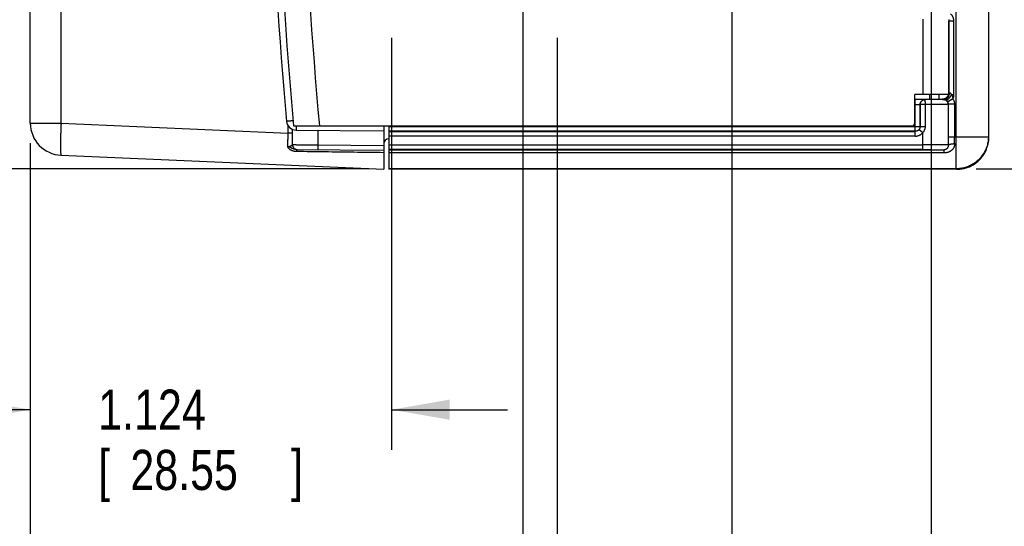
# Model space of a CAD drawing. Header units: inches. Extents: x 0 to 34, y 0 to 22.
# Tile 36 of 47: x 18.7 to 21.8, y 13.6 to 15.1. Entities that reach past the tile are written whole.
import ezdxf

# ---------------------------------------------------------------- set-up
doc = ezdxf.new("R2010")
doc.units = ezdxf.units.IN
doc.header["$LTSCALE"] = 1.87
doc.header["$MEASUREMENT"] = 0
doc.layers.get('0').update_dxf_attribs({"linetype": 'CONTINUOUS'})
doc.layers.add('DIMENSIONS', color=7, linetype='CONTINUOUS')
doc.styles.get("Standard").update_dxf_attribs({"font": 'txt', "width": 0.8})
doc.dimstyles.new('DIMSTYLE_1', dxfattribs={"dimtxt": 0.125, "dimasz": 0.18, "dimexe": 0.18, "dimexo": 0.0625, "dimgap": 0.09, "dimtad": 0, "dimtih": 1, "dimtoh": 1, "dimdec": 3, "dimzin": 4, "dimdsep": 46, "dimtxsty": 'STANDARD', "dimblk": '_FILLED', "dimblk1": '_FILLED', "dimblk2": '_FILLED', "dimcen": 0.09, "dimadec": 0, "dimazin": 0, "dimtp": 0.01, "dimtm": 0.01, "dimtfac": 1, "dimtdec": 3, "dimtofl": 0, "dimtmove": 0, "dimatfit": 3, "dimldrblk": '_FILLED', "dimfxl": 1, "dimtolj": 1, "dimtzin": 4, "dimarcsym": 0})

# ---------------------------------------------------------------- blocks, each defined once
blk = doc.blocks.new('_FILLED')
at = {"color": 0, "linetype": 'BYBLOCK'}
blk.add_solid([(0, 0), (-1, 0.174), (-1, -0.174)], dxfattribs=at)
blk = doc.blocks.new('*D5')
at = {"layer": 'DIMENSIONS', "color": 2, "linetype": 'CONTINUOUS'}
for p, q in [((19.8896, 15.0838), (19.8896, 13.8015)), ((18.7654, 14.7561), (18.7654, 13.8015)), ((18.7654, 13.9265), (18.4054, 13.9265)), ((19.8896, 13.9265), (20.2496, 13.9265))]:
    blk.add_line(p, q, dxfattribs=at)
at = {"layer": 'DIMENSIONS', "color": 2, "linetype": 'CONTINUOUS', "xscale": 0.18, "yscale": 0.18, "zscale": 0.18}
blk.add_blockref('_FILLED', (18.7654, 13.9265), dxfattribs=at)
at = {"layer": 'DIMENSIONS', "color": 2, "linetype": 'CONTINUOUS', "xscale": 0.18, "yscale": 0.18, "zscale": 0.18, "rotation": 180}
blk.add_blockref('_FILLED', (19.8896, 13.9265), dxfattribs=at)
at = {"layer": 'DIMENSIONS', "color": 2, "linetype": 'CONTINUOUS', "width": 0.8}
for s, p in [('1.124', (18.9766, 13.864)), ('[', (18.9766, 13.6765)), ('28.55', (19.0766, 13.6765)), (']', (19.5766, 13.6765))]:
    blk.add_text(s, height=0.125, dxfattribs=at).set_placement(p)
blk = doc.blocks.new('*D6')
at = {"layer": 'DIMENSIONS', "color": 2, "linetype": 'CONTINUOUS'}
for p, q in [((21.5677, 15.2318), (21.5677, 10.8015)), ((18.7654, 14.7561), (18.7654, 10.8015)), ((18.7654, 10.9265), (19.5274, 10.9265)), ((21.5677, 10.9265), (20.9774, 10.9265))]:
    blk.add_line(p, q, dxfattribs=at)
at = {"layer": 'DIMENSIONS', "color": 2, "linetype": 'CONTINUOUS', "xscale": 0.18, "yscale": 0.18, "zscale": 0.18, "rotation": 180}
blk.add_blockref('_FILLED', (18.7654, 10.9265), dxfattribs=at)
at = {"layer": 'DIMENSIONS', "color": 2, "linetype": 'CONTINUOUS', "xscale": 0.18, "yscale": 0.18, "zscale": 0.18}
blk.add_blockref('_FILLED', (21.5677, 10.9265), dxfattribs=at)
at = {"layer": 'DIMENSIONS', "color": 2, "linetype": 'CONTINUOUS', "width": 0.8}
for s, p in [('[', (20.2149, 10.864)), (']', (20.8149, 10.864)), ('2.802', (19.5899, 10.864)), ('71.18', (20.3149, 10.864))]:
    blk.add_text(s, height=0.125, dxfattribs=at).set_placement(p)
blk = doc.blocks.new('*D7')
at = {"layer": 'DIMENSIONS', "color": 2, "linetype": 'CONTINUOUS'}
for p, q in [((22.4962, 15.4194), (22.4962, 15.7794)), ((21.7553, 15.4194), (22.6212, 15.4194)), ((21.7087, 14.6765), (22.6212, 14.6765)), ((22.4962, 14.6765), (22.4962, 14.3165))]:
    blk.add_line(p, q, dxfattribs=at)
at = {"layer": 'DIMENSIONS', "color": 2, "linetype": 'CONTINUOUS', "xscale": 0.18, "yscale": 0.18, "zscale": 0.18}
for p, rotation in [((22.4962, 15.4194), 270), ((22.4962, 14.6765), 90)]:
    blk.add_blockref('_FILLED', p, dxfattribs=dict(at, rotation=rotation))
at = {"layer": 'DIMENSIONS', "color": 2, "linetype": 'CONTINUOUS', "width": 0.8}
for s, p in [('.743', (22.1462, 14.9915)), ('[', (22.1462, 14.804)), ('18.87', (22.2462, 14.804)), (']', (22.7462, 14.804))]:
    blk.add_text(s, height=0.125, dxfattribs=at).set_placement(p)
blk = doc.blocks.new('*D9')
at = {"layer": 'DIMENSIONS', "color": 2, "linetype": 'CONTINUOUS'}
for p, q in [((17.9534, 15.2714), (17.9534, 15.6314)), ((19.702, 15.2714), (17.8284, 15.2714)), ((19.8182, 14.6765), (17.8284, 14.6765)), ((17.9534, 14.6765), (17.9534, 14.3165))]:
    blk.add_line(p, q, dxfattribs=at)
at = {"layer": 'DIMENSIONS', "color": 2, "linetype": 'CONTINUOUS', "xscale": 0.18, "yscale": 0.18, "zscale": 0.18}
for p, rotation in [((17.9534, 15.2714), 270), ((17.9534, 14.6765), 90)]:
    blk.add_blockref('_FILLED', p, dxfattribs=dict(at, rotation=rotation))
at = {"layer": 'DIMENSIONS', "color": 2, "linetype": 'CONTINUOUS', "width": 0.8}
for s, p in [('.595', (17.6034, 14.9823)), ('[', (17.6034, 14.7948)), ('15.11', (17.7034, 14.7948)), (']', (18.2034, 14.7948))]:
    blk.add_text(s, height=0.125, dxfattribs=at).set_placement(p)
blk = doc.blocks.new('*D10')
at = {"layer": 'DIMENSIONS', "color": 2, "linetype": 'CONTINUOUS'}
for p, q in [((20.9477, 15.9145), (20.9477, 11.5515)), ((18.7654, 14.7561), (18.7654, 11.5515)), ((18.7654, 11.6765), (19.1201, 11.6765)), ((20.9477, 11.6765), (20.5701, 11.6765))]:
    blk.add_line(p, q, dxfattribs=at)
at = {"layer": 'DIMENSIONS', "color": 2, "linetype": 'CONTINUOUS', "xscale": 0.18, "yscale": 0.18, "zscale": 0.18, "rotation": 180}
blk.add_blockref('_FILLED', (18.7654, 11.6765), dxfattribs=at)
at = {"layer": 'DIMENSIONS', "color": 2, "linetype": 'CONTINUOUS', "xscale": 0.18, "yscale": 0.18, "zscale": 0.18}
blk.add_blockref('_FILLED', (20.9477, 11.6765), dxfattribs=at)
at = {"layer": 'DIMENSIONS', "color": 2, "linetype": 'CONTINUOUS', "width": 0.8}
for s, p in [('2.182', (19.1826, 11.614)), ('[', (19.8076, 11.614)), ('55.43', (19.9076, 11.614)), (']', (20.4076, 11.614))]:
    blk.add_text(s, height=0.125, dxfattribs=at).set_placement(p)
blk = doc.blocks.new('*D11')
at = {"layer": 'DIMENSIONS', "color": 2, "linetype": 'CONTINUOUS'}
for p, q in [((20.4044, 15.0837), (20.4044, 13.2716)), ((18.7654, 14.7561), (18.7654, 12.3015)), ((20.4044, 13.0666), (20.4044, 12.3015)), ((18.7654, 12.4265), (18.4054, 12.4265)), ((20.4044, 12.4265), (20.7644, 12.4265))]:
    blk.add_line(p, q, dxfattribs=at)
at = {"layer": 'DIMENSIONS', "color": 2, "linetype": 'CONTINUOUS', "xscale": 0.18, "yscale": 0.18, "zscale": 0.18}
blk.add_blockref('_FILLED', (18.7654, 12.4265), dxfattribs=at)
at = {"layer": 'DIMENSIONS', "color": 2, "linetype": 'CONTINUOUS', "xscale": 0.18, "yscale": 0.18, "zscale": 0.18, "rotation": 180}
blk.add_blockref('_FILLED', (20.4044, 12.4265), dxfattribs=at)
at = {"layer": 'DIMENSIONS', "color": 2, "linetype": 'CONTINUOUS', "width": 0.8}
for s, p in [('[', (19.5037, 12.364)), (']', (20.1037, 12.364)), ('1.639', (18.8787, 12.364)), ('41.63', (19.6037, 12.364))]:
    blk.add_text(s, height=0.125, dxfattribs=at).set_placement(p)
blk = doc.blocks.new('*D15')
at = {"layer": 'DIMENSIONS', "color": 2, "linetype": 'CONTINUOUS'}
for p, q in [((21.1353, 16.107), (23.3712, 16.107)), ((23.2462, 16.107), (23.2462, 15.633)), ((23.2462, 14.6765), (23.2462, 15.1955)), ((21.7087, 14.6765), (23.3712, 14.6765))]:
    blk.add_line(p, q, dxfattribs=at)
at = {"layer": 'DIMENSIONS', "color": 2, "linetype": 'CONTINUOUS', "xscale": 0.18, "yscale": 0.18, "zscale": 0.18}
for p, rotation in [((23.2462, 16.107), 90), ((23.2462, 14.6765), 270)]:
    blk.add_blockref('_FILLED', p, dxfattribs=dict(at, rotation=rotation))
at = {"layer": 'DIMENSIONS', "color": 2, "linetype": 'CONTINUOUS', "width": 0.8}
for s, p in [('1.430', (22.8962, 15.4455)), ('[', (22.8962, 15.258)), ('36.33', (22.9962, 15.258)), (']', (23.4962, 15.258))]:
    blk.add_text(s, height=0.125, dxfattribs=at).set_placement(p)
blk = doc.blocks.new('*D16')
at = {"layer": 'DIMENSIONS', "color": 2, "linetype": 'CONTINUOUS'}
for p, q in [((17.2034, 15.5244), (17.2034, 15.8844)), ((20.1101, 15.5244), (17.0784, 15.5244)), ((19.8182, 14.6765), (17.0784, 14.6765)), ((17.2034, 14.6765), (17.2034, 14.3165))]:
    blk.add_line(p, q, dxfattribs=at)
at = {"layer": 'DIMENSIONS', "color": 2, "linetype": 'CONTINUOUS', "xscale": 0.18, "yscale": 0.18, "zscale": 0.18}
for p, rotation in [((17.2034, 15.5244), 270), ((17.2034, 14.6765), 90)]:
    blk.add_blockref('_FILLED', p, dxfattribs=dict(at, rotation=rotation))
at = {"layer": 'DIMENSIONS', "color": 2, "linetype": 'CONTINUOUS', "width": 0.8}
for s, p in [('.848', (16.8534, 15.218)), ('[', (16.8534, 15.0305)), (']', (17.4534, 15.0305)), ('21.54', (16.9534, 15.0305))]:
    blk.add_text(s, height=0.125, dxfattribs=at).set_placement(p)
blk = doc.blocks.new('*D17')
at = {"layer": 'DIMENSIONS', "color": 2, "linetype": 'CONTINUOUS'}
for p, q in [((20.2977, 15.3368), (20.2977, 13.0515)), ((18.7654, 14.7561), (18.7654, 13.0515)), ((18.7654, 13.1765), (18.4054, 13.1765)), ((20.2977, 13.1765), (20.6577, 13.1765))]:
    blk.add_line(p, q, dxfattribs=at)
at = {"layer": 'DIMENSIONS', "color": 2, "linetype": 'CONTINUOUS', "xscale": 0.18, "yscale": 0.18, "zscale": 0.18}
blk.add_blockref('_FILLED', (18.7654, 13.1765), dxfattribs=at)
at = {"layer": 'DIMENSIONS', "color": 2, "linetype": 'CONTINUOUS', "xscale": 0.18, "yscale": 0.18, "zscale": 0.18, "rotation": 180}
blk.add_blockref('_FILLED', (20.2977, 13.1765), dxfattribs=at)
at = {"layer": 'DIMENSIONS', "color": 2, "linetype": 'CONTINUOUS', "width": 0.8}
for s, p in [('1.532', (18.887, 13.114)), ('[', (19.512, 13.114)), ('38.92', (19.612, 13.114)), (']', (20.112, 13.114))]:
    blk.add_text(s, height=0.125, dxfattribs=at).set_placement(p)
blk = doc.blocks.new('*D20')
at = {"layer": 'DIMENSIONS', "color": 2, "linetype": 'CONTINUOUS'}
for p, q in [((16.4534, 15.9114), (16.4534, 16.2714)), ((20.1241, 15.9114), (16.3284, 15.9114)), ((19.8182, 14.6765), (16.3284, 14.6765)), ((16.4534, 14.6765), (16.4534, 14.3165))]:
    blk.add_line(p, q, dxfattribs=at)
at = {"layer": 'DIMENSIONS', "color": 2, "linetype": 'CONTINUOUS', "xscale": 0.18, "yscale": 0.18, "zscale": 0.18}
for p, rotation in [((16.4534, 15.9114), 270), ((16.4534, 14.6765), 90)]:
    blk.add_blockref('_FILLED', p, dxfattribs=dict(at, rotation=rotation))
at = {"layer": 'DIMENSIONS', "color": 2, "linetype": 'CONTINUOUS', "width": 0.8}
for s, p in [('1.235', (16.1034, 15.5617)), ('[', (16.1034, 15.3742)), ('31.37', (16.2034, 15.3742)), (']', (16.7034, 15.3742))]:
    blk.add_text(s, height=0.125, dxfattribs=at).set_placement(p)

msp = doc.modelspace()

# ---------------------------------------------------------------- linework, layer by layer
at = {"color": 7, "linetype": 'CONTINUOUS'}
for p, q in [((21.7477, 14.775), (21.7477, 18.0437)), ((18.7654, 14.8186), (18.7654, 18.0001)), ((18.861, 14.8186), (18.861, 18.0001)), ((21.6462, 14.6765), (21.6462, 15.2298)), ((21.7462, 15.2004), (21.7462, 14.7765)), ((21.5427, 15.142), (21.5427, 14.9074)), ((21.6227, 15.1409), (21.6227, 14.9074)), ((21.6227, 15.1361), (21.6232, 15.1366)), ((21.6382, 15.1366), (21.6232, 15.1366)), ((21.6232, 14.9125), (21.6232, 15.1366)), ((21.6382, 15.1367), (21.6382, 14.9075)), ((21.6227, 14.9074), (21.5177, 14.9074)), ((21.5177, 14.8199), (21.5177, 14.9074)), ((21.5177, 14.893), (21.6027, 14.893)), ((21.5177, 14.8921), (21.5189, 14.8921)), ((21.5189, 14.7932), (21.5189, 14.8921)), ((21.5489, 14.8919), (21.5489, 14.8918)), ((21.5627, 14.9074), (21.5627, 14.893)), ((21.5927, 14.893), (21.5927, 14.9074)), ((21.6027, 14.893), (21.6032, 14.8925)), ((21.6188, 14.885), (21.6356, 14.8952)), ((21.6227, 14.913), (21.6232, 14.9125)), ((21.5189, 14.8771), (21.5177, 14.8771)), ((21.5339, 14.8768), (21.5339, 14.8769)), ((21.5339, 14.8769), (21.5339, 14.8082)), ((21.5503, 14.8768), (21.5339, 14.8768)), ((21.5339, 14.8081), (21.5339, 14.8768)), ((21.5503, 14.8081), (21.5503, 14.8768)), ((21.6407, 14.8773), (21.6211, 14.8773)), ((21.6211, 14.8773), (21.6211, 14.7765)), ((21.6407, 14.8773), (21.6407, 14.7765)), ((18.7654, 14.8186), (18.861, 14.8186)), ((18.861, 14.8186), (19.5674, 14.7878)), ((19.5674, 14.7878), (19.5674, 14.8104)), ((19.5815, 14.7878), (19.5815, 14.7989)), ((19.5844, 14.8099), (21.5077, 14.8099)), ((19.5923, 14.7968), (19.8654, 14.7944)), ((19.8654, 14.8099), (19.8654, 14.6749)), ((19.8807, 14.8099), (19.8807, 14.6749)), ((19.8807, 14.8082), (21.5339, 14.8082)), ((21.5308, 14.799), (21.5427, 14.7898)), ((21.5339, 14.8082), (21.5339, 14.8081)), ((21.5339, 14.8081), (21.5503, 14.8081)), ((19.5815, 14.7878), (19.5674, 14.7878)), ((19.6597, 14.7962), (19.6597, 14.7512)), ((19.8802, 14.7695), (19.8807, 14.7695)), ((21.5189, 14.7932), (19.8807, 14.7932)), ((19.8807, 14.7931), (21.5189, 14.7931)), ((21.5189, 14.7781), (19.8807, 14.7781)), ((21.5189, 14.7931), (21.5189, 14.7932)), ((21.5189, 14.7781), (21.5189, 14.7931)), ((21.5427, 14.7361), (21.5427, 14.7898)), ((21.6211, 14.7765), (21.7462, 14.7765)), ((21.7477, 14.775), (21.7462, 14.7765)), ((19.593, 14.7367), (19.8654, 14.7344)), ((19.6597, 14.7512), (19.8654, 14.7494)), ((19.8807, 14.7511), (21.5427, 14.7511)), ((21.5427, 14.7361), (19.8807, 14.7361)), ((19.8807, 14.7356), (21.6076, 14.7356)), ((21.6076, 14.7356), (21.6076, 14.7257)), ((18.861, 14.7187), (19.8654, 14.6749)), ((21.6076, 14.7257), (19.8807, 14.7257)), ((21.6462, 14.6765), (19.8807, 14.6765)), ((21.6477, 14.675), (19.8807, 14.6749)), ((21.6462, 14.6765), (21.6477, 14.675))]:
    msp.add_line(p, q, dxfattribs=at)
for centre, radius, start, end in [((37.4928, 16.4094), 18, 174.94741, 185.05259), ((37.5935, 16.4094), 18.08, 174.92453, 185.07547), ((37.5935, 16.4094), 18, 174.90191, 185.09809), ((18.8654, 14.8186), 0.1, 179.9872, 267.5), ((19.5926, 14.8268), 0.03, 185.0526, 269.5), ((21.5077, 14.8199), 0.01, 270, 360), ((19.8804, 14.7545), 0.015, 90.5, 180)]:
    msp.add_arc(centre, radius, start, end, dxfattribs=at)
for points, knots in [([(21.6227, 15.1406), (21.6228, 15.1402), (21.623, 15.1393), (21.6232, 15.138), (21.6232, 15.1371), (21.6232, 15.1366)], [0, 0, 0, 0, 0.333203, 0.666518, 1, 1, 1, 1]), ([(21.6288, 15.1585), (21.6294, 15.1579), (21.6307, 15.1566), (21.6324, 15.1545), (21.6339, 15.1522), (21.6352, 15.1498), (21.6363, 15.1473), (21.6372, 15.1447), (21.6378, 15.142), (21.6381, 15.1393), (21.6382, 15.1375), (21.6382, 15.1367)], [0, 0, 0, 0, 0.108427, 0.218808, 0.330627, 0.443331, 0.556348, 0.669089, 0.780974, 0.891455, 1, 1, 1, 1]), ([(21.5489, 14.8919), (21.5488, 14.8919), (21.5486, 14.8919), (21.5483, 14.8919), (21.5476, 14.8919), (21.5467, 14.892), (21.5456, 14.892), (21.5442, 14.892), (21.5427, 14.892), (21.5409, 14.892), (21.5389, 14.8921), (21.5368, 14.8921), (21.5345, 14.8921), (21.5321, 14.8921), (21.5295, 14.8921), (21.5269, 14.8921), (21.5242, 14.8921), (21.5216, 14.8921), (21.5198, 14.8921), (21.5189, 14.8921)], [0, 0, 0, 0, 0.005358, 0.018208, 0.039399, 0.068923, 0.106626, 0.152081, 0.20469, 0.263882, 0.32925, 0.400403, 0.476973, 0.558276, 0.643333, 0.731097, 0.820503, 0.910477, 1, 1, 1, 1]), ([(21.5489, 14.8919), (21.5483, 14.8919), (21.5472, 14.8918), (21.5455, 14.8915), (21.5439, 14.8911), (21.5423, 14.8904), (21.5409, 14.8896), (21.5395, 14.8886), (21.5382, 14.8875), (21.5371, 14.8862), (21.5361, 14.8849), (21.5353, 14.8834), (21.5347, 14.8818), (21.5342, 14.8802), (21.5339, 14.8785), (21.5339, 14.8774), (21.5339, 14.8769)], [0, 0, 0, 0, 0.071341, 0.142781, 0.214255, 0.285723, 0.357164, 0.428579, 0.49998, 0.571384, 0.642809, 0.714263, 0.785741, 0.857223, 0.928665, 1, 1, 1, 1]), ([(21.5339, 14.8768), (21.5339, 14.8774), (21.534, 14.8785), (21.5342, 14.8802), (21.5347, 14.8818), (21.5354, 14.8833), (21.5362, 14.8848), (21.5371, 14.8862), (21.5383, 14.8875), (21.5395, 14.8886), (21.5409, 14.8895), (21.5424, 14.8904), (21.5439, 14.891), (21.5456, 14.8915), (21.5472, 14.8918), (21.5483, 14.8918), (21.5489, 14.8918)], [0, 0, 0, 0, 0.071396, 0.142819, 0.214245, 0.285674, 0.357105, 0.428537, 0.499971, 0.571404, 0.642838, 0.714271, 0.785704, 0.857137, 0.928569, 1, 1, 1, 1]), ([(21.6077, 14.8924), (21.6076, 14.8923), (21.6072, 14.8923), (21.6065, 14.8923), (21.6055, 14.8922), (21.6041, 14.8922), (21.6023, 14.8922), (21.6001, 14.8921), (21.5977, 14.8921), (21.5949, 14.892), (21.5918, 14.892), (21.5884, 14.892), (21.5847, 14.892), (21.5808, 14.8919), (21.5767, 14.8919), (21.5723, 14.8919), (21.5678, 14.8919), (21.5632, 14.8918), (21.5585, 14.8918), (21.5537, 14.8918), (21.5505, 14.8918), (21.5489, 14.8918)], [0, 0, 0, 0, 0.005348, 0.01693, 0.034844, 0.059092, 0.08958, 0.126121, 0.16844, 0.21618, 0.269007, 0.326672, 0.388944, 0.455583, 0.526201, 0.600249, 0.677122, 0.756175, 0.836747, 0.918173, 1, 1, 1, 1]), ([(21.5503, 14.8768), (21.5503, 14.8774), (21.5503, 14.8785), (21.5503, 14.8801), (21.5503, 14.8817), (21.5502, 14.8833), (21.5501, 14.8847), (21.55, 14.8861), (21.5499, 14.8873), (21.5498, 14.8885), (21.5497, 14.8894), (21.5495, 14.8902), (21.5494, 14.8909), (21.5492, 14.8914), (21.5491, 14.8917), (21.549, 14.8918), (21.5489, 14.8918)], [0, 0, 0, 0, 0.109862, 0.218368, 0.324184, 0.426007, 0.522591, 0.612751, 0.695392, 0.769514, 0.834237, 0.888816, 0.93268, 0.965495, 0.987386, 1, 1, 1, 1]), ([(21.6077, 14.8937), (21.6072, 14.8936), (21.6061, 14.8933), (21.6042, 14.8931), (21.6029, 14.8929), (21.6022, 14.8929)], [0, 0, 0, 0, 0.279086, 0.62087, 1, 1, 1, 1]), ([(21.6032, 14.8925), (21.6039, 14.8925), (21.6052, 14.8926), (21.6072, 14.8929), (21.6092, 14.8934), (21.6111, 14.8941), (21.6129, 14.895), (21.6146, 14.896), (21.6162, 14.8973), (21.6177, 14.8987), (21.619, 14.9002), (21.6201, 14.9018), (21.6211, 14.9036), (21.6219, 14.9054), (21.6224, 14.9067), (21.6225, 14.9074)], [0, 0, 0, 0, 0.076815, 0.153733, 0.230694, 0.307658, 0.384601, 0.461517, 0.538411, 0.615297, 0.692192, 0.769107, 0.846051, 0.923021, 1, 1, 1, 1]), ([(21.6032, 14.8925), (21.6032, 14.8925), (21.6034, 14.8925), (21.6038, 14.8924), (21.6045, 14.8924), (21.6053, 14.8924), (21.6064, 14.8924), (21.6072, 14.8924), (21.6077, 14.8924)], [0, 0, 0, 0, 0.033123, 0.120814, 0.263321, 0.45921, 0.706039, 1, 1, 1, 1]), ([(21.6077, 14.8924), (21.6083, 14.8924), (21.6095, 14.8925), (21.6113, 14.8928), (21.6131, 14.8933), (21.6148, 14.8941), (21.6164, 14.8951), (21.6179, 14.8962), (21.6193, 14.8975), (21.6206, 14.899), (21.6218, 14.9006), (21.6228, 14.9024), (21.6236, 14.9042), (21.6243, 14.9062), (21.6247, 14.9082), (21.625, 14.9103), (21.6251, 14.9117), (21.6251, 14.9124)], [0, 0, 0, 0, 0.061973, 0.124319, 0.187139, 0.250542, 0.314635, 0.379515, 0.44526, 0.511921, 0.579516, 0.648025, 0.71738, 0.78746, 0.858088, 0.92903, 1, 1, 1, 1]), ([(21.6219, 14.9074), (21.6217, 14.9067), (21.6212, 14.9055), (21.6204, 14.9036), (21.6193, 14.9019), (21.6181, 14.9003), (21.6167, 14.8988), (21.6152, 14.8974), (21.6136, 14.8962), (21.6118, 14.8952), (21.61, 14.8944), (21.6086, 14.8939), (21.6078, 14.8937), (21.6077, 14.8937)], [0, 0, 0, 0, 0.098126, 0.196291, 0.294853, 0.393451, 0.491708, 0.589998, 0.688722, 0.787248, 0.884981, 0.981449, 1, 1, 1, 1]), ([(21.6077, 14.8924), (21.6079, 14.8924), (21.6083, 14.8923), (21.6089, 14.8923), (21.6095, 14.8921), (21.6102, 14.892), (21.6109, 14.8917), (21.6116, 14.8914), (21.6123, 14.8911), (21.613, 14.8907), (21.6135, 14.8904), (21.6137, 14.8902)], [0, 0, 0, 0, 0.091501, 0.186757, 0.287349, 0.393184, 0.503491, 0.620242, 0.743716, 0.871171, 1, 1, 1, 1]), ([(21.6137, 14.8902), (21.614, 14.8902), (21.6146, 14.8901), (21.6155, 14.8902), (21.6165, 14.8905), (21.6176, 14.891), (21.6188, 14.8916), (21.62, 14.8925), (21.6212, 14.8935), (21.6225, 14.8946), (21.6238, 14.8959), (21.6251, 14.8973), (21.6263, 14.8988), (21.6276, 14.9004), (21.6288, 14.9021), (21.6299, 14.9039), (21.631, 14.9057), (21.6316, 14.9069), (21.6319, 14.9075)], [0, 0, 0, 0, 0.031667, 0.067135, 0.107333, 0.152713, 0.203386, 0.259233, 0.319978, 0.385237, 0.454546, 0.527375, 0.603128, 0.681139, 0.760668, 0.840908, 0.920988, 1, 1, 1, 1]), ([(21.6137, 14.8902), (21.614, 14.8901), (21.6145, 14.8897), (21.6153, 14.8891), (21.616, 14.8884), (21.6168, 14.8877), (21.6175, 14.8868), (21.6182, 14.8859), (21.6186, 14.8853), (21.6188, 14.885)], [0, 0, 0, 0, 0.125081, 0.25665, 0.394464, 0.538186, 0.687358, 0.841482, 1, 1, 1, 1]), ([(21.6227, 14.908), (21.6228, 14.9085), (21.623, 14.9095), (21.6232, 14.911), (21.6232, 14.912), (21.6232, 14.9125)], [0, 0, 0, 0, 0.333639, 0.667011, 1, 1, 1, 1]), ([(21.6251, 14.9124), (21.6249, 14.9124), (21.6245, 14.9124), (21.624, 14.9124), (21.6236, 14.9124), (21.6234, 14.9125), (21.6232, 14.9125), (21.6232, 14.9125)], [0, 0, 0, 0, 0.348178, 0.624412, 0.826031, 0.951213, 1, 1, 1, 1]), ([(21.6319, 14.9075), (21.6317, 14.9078), (21.6314, 14.9083), (21.6307, 14.9091), (21.6301, 14.9098), (21.6294, 14.9105), (21.6287, 14.911), (21.6281, 14.9115), (21.6274, 14.9118), (21.6268, 14.9121), (21.6262, 14.9122), (21.6256, 14.9123), (21.6253, 14.9124), (21.6251, 14.9124)], [0, 0, 0, 0, 0.116232, 0.231591, 0.34413, 0.451819, 0.552701, 0.645258, 0.729526, 0.807041, 0.878079, 0.942442, 1, 1, 1, 1]), ([(21.6319, 14.9075), (21.6324, 14.9075), (21.6335, 14.9075), (21.635, 14.9075), (21.6366, 14.9074), (21.6377, 14.9076), (21.6382, 14.9075)], [0, 0, 0, 0, 0.239623, 0.488096, 0.742534, 1, 1, 1, 1]), ([(21.6319, 14.9075), (21.6324, 14.9064), (21.6333, 14.9042), (21.6344, 14.901), (21.6351, 14.898), (21.6355, 14.8961), (21.6356, 14.8952)], [0, 0, 0, 0, 0.287694, 0.551553, 0.789786, 1, 1, 1, 1]), ([(21.6382, 14.9075), (21.6382, 14.9067), (21.6381, 14.905), (21.6378, 14.9025), (21.6373, 14.9), (21.6365, 14.8976), (21.6359, 14.896), (21.6356, 14.8952)], [0, 0, 0, 0, 0.199089, 0.399616, 0.600602, 0.801062, 1, 1, 1, 1]), ([(21.6356, 14.8952), (21.6361, 14.8944), (21.6371, 14.8925), (21.6384, 14.8896), (21.6394, 14.8866), (21.6401, 14.8835), (21.6406, 14.8804), (21.6407, 14.8783), (21.6407, 14.8773)], [0, 0, 0, 0, 0.164841, 0.331592, 0.499389, 0.66733, 0.834495, 1, 1, 1, 1]), ([(21.5189, 14.8771), (21.5194, 14.8771), (21.5205, 14.8771), (21.5222, 14.8771), (21.5238, 14.8771), (21.5253, 14.8771), (21.5268, 14.8771), (21.5281, 14.8771), (21.5294, 14.8771), (21.5305, 14.877), (21.5315, 14.877), (21.5323, 14.877), (21.5329, 14.877), (21.5334, 14.8769), (21.5337, 14.8769), (21.5338, 14.8769), (21.5339, 14.8769)], [0, 0, 0, 0, 0.111255, 0.221248, 0.328578, 0.431857, 0.52974, 0.620969, 0.704388, 0.778956, 0.843798, 0.898154, 0.941385, 0.972979, 0.992563, 1, 1, 1, 1]), ([(21.6211, 14.8773), (21.6206, 14.8773), (21.6195, 14.8772), (21.6177, 14.8772), (21.6154, 14.8771), (21.6127, 14.8771), (21.6096, 14.8771), (21.6062, 14.877), (21.6024, 14.877), (21.5983, 14.877), (21.5938, 14.877), (21.5891, 14.8769), (21.5841, 14.8769), (21.5789, 14.8769), (21.5734, 14.8769), (21.5678, 14.8768), (21.5621, 14.8768), (21.5563, 14.8768), (21.5523, 14.8768), (21.5503, 14.8768)], [0, 0, 0, 0, 0.02005, 0.046201, 0.078308, 0.116192, 0.159641, 0.20841, 0.262227, 0.32079, 0.383769, 0.450813, 0.521544, 0.595567, 0.672465, 0.751808, 0.833151, 0.916036, 1, 1, 1, 1]), ([(21.6188, 14.885), (21.6191, 14.8845), (21.6196, 14.8836), (21.6203, 14.8821), (21.6207, 14.8805), (21.621, 14.8789), (21.6211, 14.8778), (21.6211, 14.8773)], [0, 0, 0, 0, 0.201904, 0.402373, 0.601889, 0.800941, 1, 1, 1, 1]), ([(18.861, 14.8186), (18.8609, 14.8164), (18.8607, 14.8118), (18.8604, 14.8051), (18.8602, 14.7983), (18.86, 14.7917), (18.8598, 14.7852), (18.8596, 14.7789), (18.8595, 14.7728), (18.8594, 14.7668), (18.8593, 14.7611), (18.8592, 14.7557), (18.8592, 14.7506), (18.8592, 14.7457), (18.8592, 14.7413), (18.8593, 14.7372), (18.8594, 14.7334), (18.8595, 14.7301), (18.8596, 14.7272), (18.8598, 14.7247), (18.86, 14.7226), (18.8602, 14.721), (18.8604, 14.7198), (18.8606, 14.7191), (18.8609, 14.7187), (18.861, 14.7187)], [0, 0, 0, 0, 0.068094, 0.135864, 0.202996, 0.269174, 0.334092, 0.397446, 0.458941, 0.518293, 0.575228, 0.629485, 0.680812, 0.728963, 0.773709, 0.814849, 0.852197, 0.885594, 0.914905, 0.93998, 0.960685, 0.97695, 0.988774, 0.99626, 1, 1, 1, 1]), ([(19.583, 14.826), (19.5825, 14.8259), (19.5812, 14.8258), (19.5791, 14.8256), (19.5767, 14.8254), (19.5744, 14.8252), (19.5724, 14.825), (19.5704, 14.8248), (19.5687, 14.8247), (19.5672, 14.8245), (19.5659, 14.8244), (19.5648, 14.8243), (19.5639, 14.8242), (19.5632, 14.8242), (19.563, 14.8241), (19.5627, 14.8242), (19.5627, 14.8241)], [0, 0, 0, 0, 0.074805, 0.197224, 0.314413, 0.425038, 0.527954, 0.622418, 0.70774, 0.783251, 0.848299, 0.902304, 0.94479, 0.975386, 0.993836, 1, 1, 1, 1]), ([(19.592, 14.8099), (19.592, 14.8095), (19.592, 14.8084), (19.592, 14.8066), (19.592, 14.8046), (19.5921, 14.8029), (19.5921, 14.8013), (19.5921, 14.8), (19.5922, 14.7989), (19.5922, 14.798), (19.5922, 14.7973), (19.5923, 14.797), (19.5923, 14.7968), (19.5923, 14.7968)], [0, 0, 0, 0, 0.091022, 0.253353, 0.40256, 0.537372, 0.656642, 0.759354, 0.844638, 0.911775, 0.960211, 0.989585, 1, 1, 1, 1]), ([(21.5339, 14.8082), (21.5339, 14.8076), (21.5338, 14.8065), (21.5335, 14.8048), (21.533, 14.8032), (21.5324, 14.8017), (21.5316, 14.8002), (21.5306, 14.7988), (21.5295, 14.7976), (21.5282, 14.7964), (21.5269, 14.7955), (21.5254, 14.7946), (21.5238, 14.794), (21.5222, 14.7935), (21.5205, 14.7933), (21.5194, 14.7932), (21.5189, 14.7932)], [0, 0, 0, 0, 0.071396, 0.142819, 0.214246, 0.285674, 0.357105, 0.428538, 0.499971, 0.571404, 0.642838, 0.714271, 0.785704, 0.857137, 0.928569, 1, 1, 1, 1]), ([(21.5308, 14.799), (21.5304, 14.7985), (21.5297, 14.7977), (21.5284, 14.7965), (21.527, 14.7955), (21.5255, 14.7947), (21.524, 14.794), (21.5223, 14.7935), (21.5206, 14.7932), (21.5195, 14.7931), (21.5189, 14.7931)], [0, 0, 0, 0, 0.12499, 0.249978, 0.374969, 0.499967, 0.624967, 0.749978, 0.874992, 1, 1, 1, 1]), ([(21.5339, 14.8081), (21.5339, 14.8076), (21.5338, 14.8065), (21.5336, 14.8049), (21.5331, 14.8033), (21.5325, 14.8017), (21.5317, 14.8003), (21.5311, 14.7994), (21.5308, 14.799)], [0, 0, 0, 0, 0.165248, 0.333224, 0.502279, 0.670762, 0.837164, 1, 1, 1, 1]), ([(21.5427, 14.7898), (21.5433, 14.7905), (21.5445, 14.7918), (21.546, 14.794), (21.5474, 14.7963), (21.5485, 14.7986), (21.5493, 14.801), (21.5499, 14.8034), (21.5503, 14.8058), (21.5503, 14.8074), (21.5503, 14.8081)], [0, 0, 0, 0, 0.132511, 0.264181, 0.394298, 0.522139, 0.647104, 0.768706, 0.886476, 1, 1, 1, 1]), ([(19.5664, 14.7456), (19.5665, 14.7476), (19.5666, 14.7515), (19.5668, 14.7574), (19.567, 14.7634), (19.5672, 14.7695), (19.5674, 14.7756), (19.5675, 14.7817), (19.5675, 14.7858), (19.5674, 14.7878)], [0, 0, 0, 0, 0.137284, 0.277761, 0.420697, 0.565249, 0.710559, 0.855764, 1, 1, 1, 1]), ([(19.5808, 14.7517), (19.5809, 14.7541), (19.5811, 14.7588), (19.5813, 14.7659), (19.5814, 14.7731), (19.5815, 14.7804), (19.5815, 14.7853), (19.5815, 14.7878)], [0, 0, 0, 0, 0.193936, 0.392052, 0.593232, 0.796293, 1, 1, 1, 1]), ([(21.5189, 14.7781), (21.5198, 14.7781), (21.5216, 14.7782), (21.5243, 14.7786), (21.527, 14.7792), (21.5296, 14.7801), (21.5322, 14.7812), (21.5346, 14.7825), (21.5369, 14.7841), (21.5391, 14.7859), (21.541, 14.7878), (21.5421, 14.7891), (21.5427, 14.7898)], [0, 0, 0, 0, 0.096858, 0.195766, 0.296255, 0.39782, 0.499931, 0.602048, 0.703627, 0.804136, 0.903082, 1, 1, 1, 1]), ([(21.6211, 14.7765), (21.6211, 14.7736), (21.6211, 14.7678), (21.6212, 14.7592), (21.6214, 14.7535), (21.6215, 14.7506)], [0, 0, 0, 0, 0.335708, 0.669631, 1, 1, 1, 1]), ([(21.6412, 14.7549), (21.6411, 14.7567), (21.641, 14.7603), (21.6408, 14.7657), (21.6407, 14.7711), (21.6407, 14.7747), (21.6407, 14.7765)], [0, 0, 0, 0, 0.249121, 0.499337, 0.749876, 1, 1, 1, 1]), ([(21.7462, 14.7765), (21.7462, 14.7741), (21.746, 14.7694), (21.7453, 14.7623), (21.744, 14.7552), (21.7422, 14.7483), (21.74, 14.7415), (21.7372, 14.7349), (21.734, 14.7285), (21.7304, 14.7224), (21.7263, 14.7165), (21.7218, 14.711), (21.717, 14.7057), (21.7117, 14.7009), (21.7062, 14.6964), (21.7003, 14.6923), (21.6942, 14.6887), (21.6878, 14.6855), (21.6812, 14.6827), (21.6744, 14.6805), (21.6675, 14.6787), (21.6604, 14.6774), (21.6533, 14.6767), (21.6486, 14.6765), (21.6462, 14.6765)], [0, 0, 0, 0, 0.045454, 0.090907, 0.136361, 0.181816, 0.22727, 0.272725, 0.31818, 0.363635, 0.40909, 0.454545, 0.5, 0.545455, 0.59091, 0.636365, 0.68182, 0.727275, 0.77273, 0.818184, 0.863639, 0.909093, 0.954546, 1, 1, 1, 1]), ([(21.6472, 14.6749), (21.6495, 14.6749), (21.654, 14.6752), (21.6608, 14.6758), (21.6674, 14.6769), (21.6741, 14.6785), (21.6806, 14.6805), (21.687, 14.683), (21.6932, 14.6859), (21.6992, 14.6892), (21.705, 14.693), (21.7105, 14.6971), (21.7157, 14.7016), (21.7206, 14.7064), (21.7251, 14.7116), (21.7293, 14.717), (21.733, 14.7228), (21.7364, 14.7287), (21.7394, 14.7349), (21.7419, 14.7413), (21.744, 14.7479), (21.7456, 14.7545), (21.7468, 14.7613), (21.7475, 14.7681), (21.7477, 14.7727), (21.7477, 14.775)], [0, 0, 0, 0, 0.043705, 0.086225, 0.12912, 0.172314, 0.215763, 0.259379, 0.303018, 0.346549, 0.390112, 0.433725, 0.477295, 0.520766, 0.564335, 0.607956, 0.651523, 0.695011, 0.738602, 0.78222, 0.825762, 0.869259, 0.912864, 0.956478, 1, 1, 1, 1]), ([(19.5664, 14.7457), (19.5668, 14.7457), (19.5677, 14.7457), (19.569, 14.7459), (19.5703, 14.7461), (19.5716, 14.7464), (19.573, 14.7468), (19.5743, 14.7472), (19.5757, 14.7478), (19.5769, 14.7484), (19.5781, 14.749), (19.5791, 14.7497), (19.5799, 14.7504), (19.5805, 14.751), (19.5808, 14.7515), (19.5808, 14.7517)], [0, 0, 0, 0, 0.077191, 0.156427, 0.238152, 0.322723, 0.410149, 0.499886, 0.590345, 0.678672, 0.762048, 0.83757, 0.902898, 0.956897, 1, 1, 1, 1]), ([(19.593, 14.7367), (19.5922, 14.7368), (19.5906, 14.7368), (19.5881, 14.7372), (19.5854, 14.7378), (19.5827, 14.7387), (19.5801, 14.7397), (19.5777, 14.7409), (19.5757, 14.742), (19.5739, 14.7429), (19.5723, 14.7437), (19.5709, 14.7444), (19.5697, 14.745), (19.5685, 14.7452), (19.5674, 14.7455), (19.5668, 14.7456), (19.5664, 14.7457)], [0, 0, 0, 0, 0.084889, 0.173885, 0.269086, 0.372362, 0.475326, 0.567208, 0.64814, 0.719122, 0.781499, 0.836375, 0.884413, 0.926439, 0.964376, 1, 1, 1, 1]), ([(19.5938, 14.7302), (19.5928, 14.7302), (19.5907, 14.7303), (19.5877, 14.7307), (19.5848, 14.7313), (19.5821, 14.732), (19.5797, 14.7328), (19.5777, 14.7337), (19.5759, 14.7346), (19.5744, 14.7355), (19.5732, 14.7364), (19.5721, 14.7373), (19.5712, 14.7381), (19.5704, 14.7388), (19.5697, 14.7395), (19.5691, 14.7402), (19.5687, 14.7408), (19.5682, 14.7414), (19.5679, 14.742), (19.5676, 14.7425), (19.5673, 14.7429), (19.5671, 14.7434), (19.567, 14.7438), (19.5668, 14.7441), (19.5667, 14.7445), (19.5666, 14.7448), (19.5665, 14.7452), (19.5664, 14.7454), (19.5664, 14.7456), (19.5664, 14.7456)], [0, 0, 0, 0, 0.092236, 0.184023, 0.272855, 0.356297, 0.431959, 0.498377, 0.556616, 0.60798, 0.653447, 0.693857, 0.729905, 0.762182, 0.791122, 0.817146, 0.840646, 0.861961, 0.88133, 0.89882, 0.914543, 0.928722, 0.941758, 0.953924, 0.965343, 0.975946, 0.985488, 0.993667, 1, 1, 1, 1]), ([(19.5808, 14.7517), (19.5808, 14.7512), (19.5809, 14.7501), (19.5812, 14.7484), (19.5816, 14.7468), (19.5823, 14.7452), (19.5831, 14.7438), (19.584, 14.7424), (19.5851, 14.7411), (19.5864, 14.74), (19.5877, 14.739), (19.5892, 14.7382), (19.5907, 14.7376), (19.592, 14.7372), (19.5928, 14.737), (19.5931, 14.737)], [0, 0, 0, 0, 0.080534, 0.161038, 0.241519, 0.321968, 0.402375, 0.482734, 0.563041, 0.643293, 0.723492, 0.803643, 0.883753, 0.963829, 1, 1, 1, 1]), ([(19.5808, 14.7517), (19.5811, 14.7517), (19.5818, 14.7517), (19.5831, 14.7517), (19.5847, 14.7517), (19.5868, 14.7517), (19.5892, 14.7517), (19.5921, 14.7516), (19.5952, 14.7516), (19.5988, 14.7516), (19.6026, 14.7516), (19.6068, 14.7515), (19.6112, 14.7515), (19.6159, 14.7515), (19.6209, 14.7514), (19.626, 14.7514), (19.6313, 14.7514), (19.6368, 14.7513), (19.6424, 14.7513), (19.6481, 14.7512), (19.6539, 14.7512), (19.6577, 14.7512), (19.6597, 14.7512)], [0, 0, 0, 0, 0.010656, 0.026568, 0.047657, 0.073817, 0.104913, 0.140784, 0.181244, 0.226078, 0.275049, 0.327897, 0.384339, 0.444078, 0.506799, 0.572171, 0.639849, 0.709476, 0.780684, 0.853095, 0.92633, 1, 1, 1, 1]), ([(19.593, 14.7367), (19.5931, 14.7367), (19.5932, 14.7366), (19.5932, 14.7364), (19.5933, 14.7359), (19.5934, 14.7353), (19.5935, 14.7346), (19.5936, 14.7337), (19.5937, 14.7326), (19.5937, 14.7315), (19.5938, 14.7306), (19.5938, 14.7302)], [0, 0, 0, 0, 0.020995, 0.063433, 0.130196, 0.221229, 0.335738, 0.472518, 0.630052, 0.806553, 1, 1, 1, 1]), ([(19.5931, 14.737), (19.5934, 14.7369), (19.5942, 14.7368), (19.5951, 14.7367), (19.5956, 14.7367)], [0, 0, 0, 0, 0.354107, 1, 1, 1, 1]), ([(19.6597, 14.7512), (19.6597, 14.7506), (19.6597, 14.7496), (19.6596, 14.7481), (19.6596, 14.7465), (19.6596, 14.7451), (19.6596, 14.7437), (19.6596, 14.7424), (19.6596, 14.7412), (19.6596, 14.7401), (19.6596, 14.7391), (19.6596, 14.7382), (19.6596, 14.7375), (19.6596, 14.737), (19.6596, 14.7365), (19.6597, 14.7363), (19.6596, 14.7362), (19.6597, 14.7362)], [0, 0, 0, 0, 0.104515, 0.207885, 0.308977, 0.406683, 0.499934, 0.587707, 0.669042, 0.743047, 0.808912, 0.865917, 0.913436, 0.95095, 0.978051, 0.994447, 1, 1, 1, 1]), ([(21.6215, 14.7506), (21.6211, 14.7506), (21.6201, 14.7507), (21.6185, 14.7507), (21.6164, 14.7508), (21.614, 14.7508), (21.6111, 14.7508), (21.6079, 14.7509), (21.6044, 14.7509), (21.6005, 14.7509), (21.5963, 14.751), (21.5918, 14.751), (21.587, 14.751), (21.582, 14.751), (21.5768, 14.751), (21.5714, 14.7511), (21.5658, 14.7511), (21.5602, 14.7511), (21.5544, 14.7511), (21.5485, 14.7511), (21.5446, 14.7511), (21.5427, 14.7511)], [0, 0, 0, 0, 0.015534, 0.036393, 0.062467, 0.093615, 0.129667, 0.17043, 0.215683, 0.265181, 0.318656, 0.375818, 0.436359, 0.499951, 0.566249, 0.634894, 0.705515, 0.777731, 0.851149, 0.925373, 1, 1, 1, 1]), ([(21.5427, 14.7361), (21.5443, 14.7361), (21.5475, 14.7361), (21.5523, 14.7361), (21.5572, 14.7361), (21.5619, 14.7361), (21.5666, 14.7361), (21.5712, 14.736), (21.5756, 14.736), (21.5798, 14.736), (21.5837, 14.736), (21.5875, 14.7359), (21.5909, 14.7359), (21.5941, 14.7359), (21.597, 14.7358), (21.5995, 14.7358), (21.6018, 14.7358), (21.6036, 14.7357), (21.6052, 14.7357), (21.6063, 14.7357), (21.6071, 14.7356), (21.6075, 14.7356), (21.6076, 14.7356)], [0, 0, 0, 0, 0.07431, 0.149007, 0.223517, 0.297245, 0.369587, 0.439943, 0.507737, 0.572434, 0.633583, 0.690923, 0.744227, 0.793266, 0.837778, 0.877408, 0.911833, 0.940801, 0.964145, 0.981778, 0.993701, 1, 1, 1, 1]), ([(21.6412, 14.7549), (21.6412, 14.7542), (21.6412, 14.7526), (21.641, 14.7503), (21.6406, 14.7479), (21.6399, 14.7456), (21.6389, 14.7433), (21.6377, 14.741), (21.6363, 14.7389), (21.6346, 14.7368), (21.6327, 14.7348), (21.6305, 14.733), (21.6281, 14.7314), (21.6255, 14.7299), (21.6228, 14.7286), (21.6199, 14.7275), (21.6169, 14.7267), (21.6138, 14.7261), (21.6107, 14.7258), (21.6086, 14.7257), (21.6076, 14.7257)], [0, 0, 0, 0, 0.046433, 0.093175, 0.141044, 0.18989, 0.239798, 0.290861, 0.343157, 0.396748, 0.451776, 0.508395, 0.566658, 0.626504, 0.687736, 0.749981, 0.812757, 0.875677, 0.938224, 1, 1, 1, 1]), ([(21.6215, 14.7506), (21.6215, 14.7501), (21.6216, 14.749), (21.6214, 14.7474), (21.6211, 14.7458), (21.6206, 14.7443), (21.6199, 14.7428), (21.6191, 14.7414), (21.6181, 14.7401), (21.617, 14.739), (21.6158, 14.7381), (21.6146, 14.7373), (21.6134, 14.7367), (21.6121, 14.7363), (21.611, 14.7359), (21.6098, 14.7357), (21.6087, 14.7356), (21.608, 14.7356), (21.6076, 14.7356)], [0, 0, 0, 0, 0.07004, 0.140243, 0.21042, 0.280533, 0.350636, 0.420408, 0.489572, 0.557399, 0.623005, 0.685815, 0.74537, 0.801737, 0.855038, 0.905507, 0.953633, 1, 1, 1, 1]), ([(21.6215, 14.7506), (21.6216, 14.7508), (21.6219, 14.7511), (21.6226, 14.7515), (21.6234, 14.752), (21.6244, 14.7524), (21.6256, 14.7528), (21.6269, 14.7531), (21.6283, 14.7535), (21.6299, 14.7538), (21.6316, 14.7541), (21.6334, 14.7543), (21.6353, 14.7545), (21.6372, 14.7547), (21.6392, 14.7549), (21.6405, 14.7549), (21.6412, 14.7549)], [0, 0, 0, 0, 0.030103, 0.067382, 0.112297, 0.16485, 0.224788, 0.2917, 0.365068, 0.444293, 0.528704, 0.617559, 0.710044, 0.805268, 0.902265, 1, 1, 1, 1]), ([(19.8654, 14.7266), (19.8343, 14.727), (19.773, 14.7278), (19.6825, 14.729), (19.6231, 14.7298), (19.5938, 14.7302)], [0, 0, 0, 0, 0.343357, 0.676776, 1, 1, 1, 1])]:
    msp.add_open_spline(points, degree=3, knots=knots, dxfattribs=at)

# ---------------------------------------------------------------- dimensions: what is measured, and where the dimension line sits
at = {"layer": 'DIMENSIONS', "color": 2, "linetype": 'CONTINUOUS'}
for base, p1, p2, picture, middle in [((16.4534, 14.6765), (20.1241, 15.9114), (19.8182, 14.6765), '*D20', (16.4534, 15.5304)), ((23.24619, 14.6765), (21.13528, 16.10695), (21.70869, 14.6765), '*D15', (23.24619, 15.41422)), ((17.2034, 14.6765), (20.1101, 15.5244), (19.8182, 14.6765), '*D16', (17.2034, 15.1868)), ((22.4962, 14.6765), (21.7553, 15.4194), (21.7087, 14.6765), '*D7', (22.4962, 14.9602)), ((17.9534, 14.6765), (19.702, 15.2714), (19.8182, 14.6765), '*D9', (17.9534, 14.951))]:
    dim = msp.add_linear_dim(base=base, p1=p1, p2=p2, angle=270, dimstyle='DIMSTYLE_1', dxfattribs=at)
    dim.commit()
    dim.dimension.update_dxf_attribs({"geometry": picture, "text_midpoint": middle, "dimtype": 160})
for base, p2, picture, middle in [((20.9477, 11.6765), (20.9477, 15.9145), '*D10', (19.8451, 11.6765)), ((20.2977, 13.1765), (20.2977, 15.3368), '*D17', (19.5495, 13.1765)), ((21.5677, 10.9265), (21.5677, 15.2318), '*D6', (20.2524, 10.9265)), ((19.8896, 13.9265), (19.8896, 15.0838), '*D5', (19.3266, 13.8328)), ((20.4044, 12.4265), (20.4044, 15.0837), '*D11', (19.5412, 12.4265))]:
    dim = msp.add_linear_dim(base=base, p1=(18.7654, 14.7561), p2=p2, dimstyle='DIMSTYLE_1', dxfattribs=at)
    dim.commit()
    dim.dimension.update_dxf_attribs({"geometry": picture, "text_midpoint": middle, "dimtype": 160})

doc.saveas('drawing.dxf')
